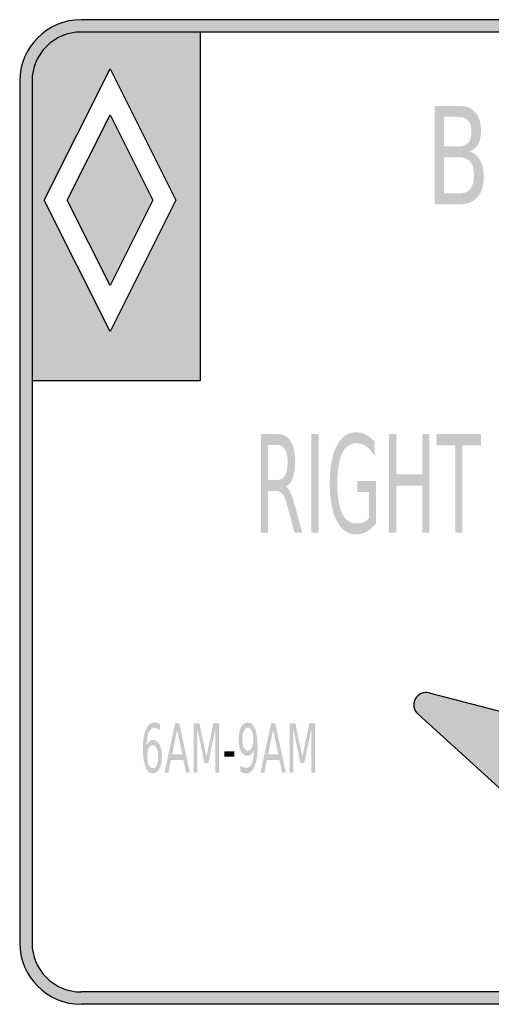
# Model space of a CAD drawing. Header units: inches. Extents: x -0.5 to 0.5, y -0.42 to 0.42.
# Tile 1 of 2: x -0.5 to -0.1, y -0.42 to 0.42. Entities that reach past the tile are written whole.
import ezdxf

# ---------------------------------------------------------------- set-up
doc = ezdxf.new("R2010")
doc.units = ezdxf.units.IN
doc.header["$MEASUREMENT"] = 0

msp = doc.modelspace()

# ---------------------------------------------------------------- hatches: boundary and pattern name
h = msp.add_hatch(color=7)
h.paths.add_polyline_path([(-0.46183, -0.41483), (-0.46817, -0.4125), (-0.47417, -0.4095), (-0.47967, -0.40583), (-0.48467, -0.40133), (-0.48917, -0.39633), (-0.49283, -0.39083), (-0.49583, -0.38483), (-0.49817, -0.3785), (-0.4995, -0.37167), (-0.5, -0.3645), (-0.5, 0.3645), (-0.4995, 0.37167), (-0.49817, 0.3785), (-0.49583, 0.38483), (-0.49283, 0.39083), (-0.48917, 0.39633), (-0.48467, 0.40133), (-0.47967, 0.40583), (-0.47417, 0.4095), (-0.46817, 0.4125), (-0.46183, 0.41483), (-0.455, 0.41617), (-0.448, 0.41667), (0.44783, 0.41667), (0.455, 0.41617), (0.46183, 0.41483), (0.46817, 0.4125), (0.47417, 0.4095), (0.47967, 0.40583), (0.48467, 0.40133), (0.48917, 0.39633), (0.49283, 0.39083), (0.49583, 0.38483), (0.49817, 0.3785), (0.4995, 0.37167), (0.5, 0.3645), (0.5, -0.3645), (0.4995, -0.37167), (0.49817, -0.3785), (0.49583, -0.38483), (0.49283, -0.39083), (0.48917, -0.39633), (0.48467, -0.40133), (0.47967, -0.40583), (0.47417, -0.4095), (0.46817, -0.4125), (0.46183, -0.41483), (0.455, -0.41617), (0.44783, -0.41667), (-0.448, -0.41667), (-0.455, -0.41617)])
h.paths.add_polyline_path([(-0.4895, -0.3645), (-0.48917, -0.37017), (-0.488, -0.37567), (-0.48633, -0.38083), (-0.48383, -0.38567), (-0.48083, -0.39), (-0.47733, -0.394), (-0.47333, -0.3975), (-0.469, -0.4005), (-0.46417, -0.403), (-0.459, -0.40467), (-0.4535, -0.40583), (-0.448, -0.40617), (0.44783, -0.40617), (0.4535, -0.40583), (0.459, -0.40467), (0.46417, -0.403), (0.469, -0.4005), (0.47333, -0.3975), (0.47733, -0.394), (0.48083, -0.39), (0.48383, -0.38567), (0.48633, -0.38083), (0.488, -0.37567), (0.48917, -0.37017), (0.4895, -0.3645), (0.4895, 0.3645), (0.48917, 0.37017), (0.488, 0.37567), (0.48633, 0.38083), (0.48383, 0.38567), (0.48083, 0.39), (0.47733, 0.394), (0.47333, 0.3975), (0.469, 0.4005), (0.46417, 0.403), (0.459, 0.40467), (0.4535, 0.40583), (0.44783, 0.40617), (-0.34717, 0.40617), (-0.34717, 0.11117), (-0.4895, 0.11117)], flags=0)
h.paths.add_polyline_path([(-0.47917, 0.26389), (-0.42361, 0.15278), (-0.36806, 0.26389), (-0.42361, 0.375)], flags=0)
h = msp.add_hatch(color=7)
h.paths.add_polyline_path([(-0.4895, 0.3645), (-0.48917, 0.37017), (-0.488, 0.37567), (-0.48633, 0.38083), (-0.48383, 0.38567), (-0.48083, 0.39), (-0.47733, 0.394), (-0.47333, 0.3975), (-0.469, 0.4005), (-0.46417, 0.403), (-0.459, 0.40467), (-0.4535, 0.40583), (-0.448, 0.40617), (-0.34717, 0.40617), (-0.34717, 0.11117), (-0.4895, 0.11117)])
h.paths.add_polyline_path([(-0.42365, 0.15286), (-0.42361, 0.15278), (-0.39564, 0.20872), (-0.368, 0.26383), (-0.38791, 0.30359), (-0.42361, 0.375), (-0.42364, 0.37494), (-0.42367, 0.375), (-0.46148, 0.29926), (-0.47917, 0.26389), (-0.47915, 0.26386), (-0.47917, 0.26383), (-0.42367, 0.15283)], flags=0)
h = msp.add_hatch(color=7)
edge = h.paths.add_edge_path()
edge.add_line((-0.14909, 0.34374), (-0.12881, 0.34374))
edge.add_spline(control_points=[(-0.12881, 0.34374), (-0.12274, 0.34374), (-0.11807, 0.34195), (-0.11479, 0.33838), (-0.11151, 0.33481), (-0.10987, 0.32973), (-0.10987, 0.32314), (-0.10987, 0.31805), (-0.11071, 0.31399), (-0.11239, 0.31098), (-0.11406, 0.30796), (-0.11653, 0.30608), (-0.1198, 0.30534)], knot_values=[0, 0, 0, 0, 1, 1, 1, 2, 2, 2, 3, 3, 3, 4, 4, 4, 4], degree=3, periodic=0)
edge.add_spline(control_points=[(-0.1198, 0.30534), (-0.11586, 0.30415), (-0.11282, 0.30166), (-0.11066, 0.29789), (-0.1085, 0.29411), (-0.10742, 0.28939), (-0.10742, 0.28374), (-0.10742, 0.2763), (-0.10921, 0.27055), (-0.11278, 0.26649), (-0.11635, 0.26244), (-0.12143, 0.26041), (-0.12802, 0.26041)], knot_values=[0, 0, 0, 0, 1, 1, 1, 2, 2, 2, 3, 3, 3, 4, 4, 4, 4], degree=3, periodic=0)
edge.add_line((-0.12802, 0.26041), (-0.14909, 0.26041))
edge.add_line((-0.14909, 0.26041), (-0.14909, 0.34374))
edge = h.paths.add_edge_path(flags=0)
edge.add_line((-0.14113, 0.3002), (-0.14113, 0.26967))
edge.add_line((-0.14113, 0.26967), (-0.12841, 0.26967))
edge.add_spline(control_points=[(-0.12841, 0.26967), (-0.12413, 0.26967), (-0.12096, 0.27093), (-0.1189, 0.27344), (-0.11685, 0.27595), (-0.11582, 0.27979), (-0.11582, 0.28497), (-0.11582, 0.29018), (-0.11685, 0.29402), (-0.1189, 0.29649), (-0.12096, 0.29897), (-0.12413, 0.3002), (-0.12841, 0.3002)], knot_values=[0, 0, 0, 0, 1, 1, 1, 2, 2, 2, 3, 3, 3, 4, 4, 4, 4], degree=3, periodic=0)
edge.add_line((-0.12841, 0.3002), (-0.14113, 0.3002))
edge = h.paths.add_edge_path(flags=0)
edge.add_line((-0.14113, 0.33447), (-0.14113, 0.30936))
edge.add_line((-0.14113, 0.30936), (-0.12937, 0.30936))
edge.add_spline(control_points=[(-0.12937, 0.30936), (-0.1255, 0.30936), (-0.1226, 0.31039), (-0.12069, 0.31246), (-0.11879, 0.31452), (-0.11783, 0.31767), (-0.11783, 0.32192), (-0.11783, 0.32612), (-0.11879, 0.32927), (-0.12069, 0.33135), (-0.1226, 0.33343), (-0.1255, 0.33447), (-0.12937, 0.33447)], knot_values=[0, 0, 0, 0, 1, 1, 1, 2, 2, 2, 3, 3, 3, 4, 4, 4, 4], degree=3, periodic=0)
edge.add_line((-0.12937, 0.33447), (-0.14113, 0.33447))
for points in [[(-0.42361, 0.19161), (-0.45975, 0.26389), (-0.42361, 0.33616), (-0.38746, 0.26389)], [(-0.3875, 0.26383), (-0.42365, 0.19169), (-0.45975, 0.26389), (-0.42364, 0.33611)], [(-0.25326, 0.06596), (-0.24719, 0.06596), (-0.24719, -0.01737), (-0.25326, -0.01737), (-0.25326, 0.06596)], [(-0.18756, 0.06596), (-0.1815, 0.06596), (-0.1815, 0.0318), (-0.1595, 0.0318), (-0.1595, 0.06596), (-0.15343, 0.06596), (-0.15343, -0.01737), (-0.1595, -0.01737), (-0.1595, 0.02232), (-0.1815, 0.02232), (-0.1815, -0.01737), (-0.18756, -0.01737), (-0.18756, 0.06596)], [(-0.14753, 0.06596), (-0.10967, 0.06596), (-0.10967, 0.05648), (-0.12557, 0.05648), (-0.12557, -0.01737), (-0.13163, -0.01737), (-0.13163, 0.05648), (-0.14753, 0.05648), (-0.14753, 0.06596)], [(0, -0.3195), (0.16333, -0.17083), (0.16483, -0.16917), (0.16583, -0.16717), (0.1665, -0.165), (0.16667, -0.16267), (0.16633, -0.16033), (0.1655, -0.15817), (0.164, -0.15633), (0.16233, -0.15483), (0.1605, -0.15367), (0.15833, -0.153), (0.156, -0.15283), (0.15367, -0.15317), (0.03383, -0.184), (0.03383, -0.09033), (-0.03383, -0.09033), (-0.03383, -0.184), (-0.15367, -0.15317), (-0.156, -0.15283), (-0.15817, -0.153), (-0.16033, -0.15367), (-0.16233, -0.15483), (-0.164, -0.15633), (-0.16533, -0.15817), (-0.16633, -0.16033), (-0.16667, -0.16267), (-0.1665, -0.165), (-0.16583, -0.16717), (-0.16483, -0.16917), (-0.16333, -0.17083), (0, -0.3195)], [(-0.35274, -0.17882), (-0.34804, -0.17882), (-0.3421, -0.20718), (-0.33614, -0.17882), (-0.33145, -0.17882), (-0.33145, -0.22049), (-0.33452, -0.22049), (-0.33452, -0.1839), (-0.34053, -0.21248), (-0.34368, -0.21248), (-0.34969, -0.1839), (-0.34969, -0.22049), (-0.35274, -0.22049), (-0.35274, -0.17882)], [(-0.27155, -0.17882), (-0.26686, -0.17882), (-0.26092, -0.20718), (-0.25496, -0.17882), (-0.25026, -0.17882), (-0.25026, -0.22049), (-0.25333, -0.22049), (-0.25333, -0.1839), (-0.25934, -0.21248), (-0.26249, -0.21248), (-0.2685, -0.1839), (-0.2685, -0.22049), (-0.27155, -0.22049), (-0.27155, -0.17882)], [(-0.32677, -0.20254), (-0.31837, -0.20254), (-0.31837, -0.20712), (-0.32677, -0.20712), (-0.32677, -0.20254)]]:
    msp.add_hatch(color=7).paths.add_polyline_path(points)
h = msp.add_hatch(color=7)
edge = h.paths.add_edge_path()
edge.add_line((-0.20463, -0.00548), (-0.20463, 0.0169))
edge.add_line((-0.20463, 0.0169), (-0.21453, 0.0169))
edge.add_line((-0.21453, 0.0169), (-0.21453, 0.02617))
edge.add_line((-0.21453, 0.02617), (-0.19863, 0.02617))
edge.add_line((-0.19863, 0.02617), (-0.19863, -0.00961))
edge.add_spline(control_points=[(-0.19863, -0.00961), (-0.20096, -0.0127), (-0.20354, -0.01503), (-0.20636, -0.01662), (-0.20918, -0.0182), (-0.21219, -0.01899), (-0.21539, -0.01899), (-0.22239, -0.01899), (-0.22787, -0.01518), (-0.23181, -0.00757), (-0.23575, 0.00004), (-0.23773, 0.01063), (-0.23773, 0.02421), (-0.23773, 0.03783), (-0.23575, 0.04845), (-0.23181, 0.05606), (-0.22787, 0.06367), (-0.22239, 0.06747), (-0.21539, 0.06747), (-0.21248, 0.06747), (-0.20971, 0.0668), (-0.20708, 0.06546), (-0.20444, 0.06412), (-0.20202, 0.06215), (-0.1998, 0.05955)], knot_values=[0, 0, 0, 0, 1, 1, 1, 2, 2, 2, 3, 3, 3, 4, 4, 4, 5, 5, 5, 6, 6, 6, 7, 7, 7, 8, 8, 8, 8], degree=3, periodic=0)
edge.add_line((-0.1998, 0.05955), (-0.1998, 0.04754))
edge.add_spline(control_points=[(-0.1998, 0.04754), (-0.20204, 0.05108), (-0.20442, 0.05374), (-0.20694, 0.05553), (-0.20947, 0.05731), (-0.21212, 0.05821), (-0.21489, 0.05821), (-0.22036, 0.05821), (-0.22447, 0.05536), (-0.22723, 0.04967), (-0.22998, 0.04397), (-0.23136, 0.03549), (-0.23136, 0.02421), (-0.23136, 0.01298), (-0.22998, 0.00451), (-0.22723, -0.00118), (-0.22447, -0.00688), (-0.22036, -0.00972), (-0.21489, -0.00972), (-0.21274, -0.00972), (-0.21082, -0.00938), (-0.20914, -0.00869), (-0.20747, -0.008), (-0.20596, -0.00693), (-0.20463, -0.00548)], knot_values=[0, 0, 0, 0, 1, 1, 1, 2, 2, 2, 3, 3, 3, 4, 4, 4, 5, 5, 5, 6, 6, 6, 7, 7, 7, 8, 8, 8, 8], degree=3, periodic=0)
h = msp.add_hatch(color=7)
edge = h.paths.add_edge_path()
edge.add_spline(control_points=[(-0.27469, 0.0217), (-0.27338, 0.02088), (-0.27211, 0.01913), (-0.27089, 0.01646), (-0.26967, 0.01378), (-0.26844, 0.01009), (-0.26719, 0.0054)], knot_values=[0, 0, 0, 0, 1, 1, 1, 2, 2, 2, 2], degree=3, periodic=0)
edge.add_line((-0.26719, 0.0054), (-0.26102, -0.01737))
edge.add_line((-0.26102, -0.01737), (-0.26756, -0.01737))
edge.add_line((-0.26756, -0.01737), (-0.27329, 0.00401))
edge.add_spline(control_points=[(-0.27329, 0.00401), (-0.27476, 0.00959), (-0.27618, 0.01329), (-0.27757, 0.01512), (-0.27896, 0.01694), (-0.28086, 0.01785), (-0.28326, 0.01785)], knot_values=[0, 0, 0, 0, 1, 1, 1, 2, 2, 2, 2], degree=3, periodic=0)
edge.add_line((-0.28326, 0.01785), (-0.28986, 0.01785))
edge.add_line((-0.28986, 0.01785), (-0.28986, -0.01737))
edge.add_line((-0.28986, -0.01737), (-0.29592, -0.01737))
edge.add_line((-0.29592, -0.01737), (-0.29592, 0.06596))
edge.add_line((-0.29592, 0.06596), (-0.28226, 0.06596))
edge.add_spline(control_points=[(-0.28226, 0.06596), (-0.27712, 0.06596), (-0.2733, 0.06397), (-0.27079, 0.05999), (-0.26828, 0.05601), (-0.26702, 0.05), (-0.26702, 0.04196), (-0.26702, 0.03672), (-0.26767, 0.03236), (-0.26897, 0.0289), (-0.27027, 0.02544), (-0.27218, 0.02304), (-0.27469, 0.0217)], knot_values=[0, 0, 0, 0, 1, 1, 1, 2, 2, 2, 3, 3, 3, 4, 4, 4, 4], degree=3, periodic=0)
edge = h.paths.add_edge_path(flags=0)
edge.add_line((-0.28986, 0.0567), (-0.28986, 0.02712))
edge.add_line((-0.28986, 0.02712), (-0.28226, 0.02712))
edge.add_spline(control_points=[(-0.28226, 0.02712), (-0.27932, 0.02712), (-0.27711, 0.02837), (-0.27562, 0.03088), (-0.27413, 0.0334), (-0.27339, 0.03709), (-0.27339, 0.04196), (-0.27339, 0.04684), (-0.27413, 0.05051), (-0.27562, 0.05299), (-0.27711, 0.05546), (-0.27932, 0.0567), (-0.28226, 0.0567)], knot_values=[0, 0, 0, 0, 1, 1, 1, 2, 2, 2, 3, 3, 3, 4, 4, 4, 4], degree=3, periodic=0)
edge.add_line((-0.28226, 0.0567), (-0.28986, 0.0567))
h = msp.add_hatch(color=7)
edge = h.paths.add_edge_path()
edge.add_line((-0.38121, -0.17974), (-0.38121, -0.18488))
edge.add_spline(control_points=[(-0.38121, -0.18488), (-0.382, -0.18421), (-0.3828, -0.1837), (-0.3836, -0.18334), (-0.38441, -0.18299), (-0.38521, -0.18281), (-0.38599, -0.18281), (-0.38807, -0.18281), (-0.38966, -0.18407), (-0.39076, -0.18658), (-0.39186, -0.18909), (-0.39248, -0.19289), (-0.39263, -0.19797)], knot_values=[0, 0, 0, 0, 1, 1, 1, 2, 2, 2, 3, 3, 3, 4, 4, 4, 4], degree=3, periodic=0)
edge.add_spline(control_points=[(-0.39263, -0.19797), (-0.39202, -0.19635), (-0.39125, -0.19511), (-0.39033, -0.19424), (-0.3894, -0.19338), (-0.38839, -0.19294), (-0.38728, -0.19294), (-0.38493, -0.19294), (-0.38308, -0.19421), (-0.38173, -0.19675), (-0.38037, -0.19929), (-0.37969, -0.20275), (-0.37969, -0.20712), (-0.37969, -0.2114), (-0.3804, -0.21483), (-0.38181, -0.21742), (-0.38323, -0.22001), (-0.38511, -0.2213), (-0.38747, -0.2213), (-0.39016, -0.2213), (-0.39221, -0.21945), (-0.39363, -0.21576), (-0.39505, -0.21207), (-0.39576, -0.20671), (-0.39576, -0.1997), (-0.39576, -0.19311), (-0.39489, -0.18786), (-0.39315, -0.18394), (-0.3914, -0.18003), (-0.38906, -0.17807), (-0.38612, -0.17807), (-0.38533, -0.17807), (-0.38453, -0.17821), (-0.38373, -0.17849), (-0.38292, -0.17877), (-0.38208, -0.17919), (-0.38121, -0.17974)], knot_values=[0, 0, 0, 0, 1, 1, 1, 2, 2, 2, 3, 3, 3, 4, 4, 4, 5, 5, 5, 6, 6, 6, 7, 7, 7, 8, 8, 8, 9, 9, 9, 10, 10, 10, 11, 11, 11, 12, 12, 12, 12], degree=3, periodic=0)
edge = h.paths.add_edge_path(flags=0)
edge.add_spline(control_points=[(-0.38747, -0.19741), (-0.38888, -0.19741), (-0.38999, -0.19827), (-0.39082, -0.2), (-0.39164, -0.20174), (-0.39206, -0.20411), (-0.39206, -0.20712), (-0.39206, -0.21012), (-0.39164, -0.21248), (-0.39082, -0.21422), (-0.38999, -0.21596), (-0.38888, -0.21683), (-0.38747, -0.21683), (-0.38605, -0.21683), (-0.38492, -0.21596), (-0.3841, -0.21422), (-0.38327, -0.21248), (-0.38286, -0.21012), (-0.38286, -0.20712), (-0.38286, -0.20411), (-0.38327, -0.20174), (-0.3841, -0.2), (-0.38492, -0.19827), (-0.38605, -0.19741), (-0.38747, -0.19741)], knot_values=[0, 0, 0, 0, 1, 1, 1, 2, 2, 2, 3, 3, 3, 4, 4, 4, 5, 5, 5, 6, 6, 6, 7, 7, 7, 8, 8, 8, 8], degree=3, periodic=0)
h = msp.add_hatch(color=7)
h.paths.add_polyline_path([(-0.36857, -0.17882), (-0.36498, -0.17882), (-0.35612, -0.22049), (-0.35939, -0.22049), (-0.36152, -0.2098), (-0.37202, -0.2098), (-0.37413, -0.22049), (-0.37746, -0.22049), (-0.36857, -0.17882)])
h.paths.add_polyline_path([(-0.36679, -0.18438), (-0.37106, -0.20511), (-0.36249, -0.20511), (-0.36679, -0.18438)], flags=0)
h = msp.add_hatch(color=7)
edge = h.paths.add_edge_path()
edge.add_line((-0.31331, -0.21962), (-0.31331, -0.21449))
edge.add_spline(control_points=[(-0.31331, -0.21449), (-0.31252, -0.21516), (-0.31171, -0.21567), (-0.31091, -0.21602), (-0.3101, -0.21638), (-0.3093, -0.21655), (-0.30852, -0.21655), (-0.30644, -0.21655), (-0.30485, -0.2153), (-0.30375, -0.2128), (-0.30266, -0.2103), (-0.30203, -0.2065), (-0.30188, -0.2014)], knot_values=[0, 0, 0, 0, 1, 1, 1, 2, 2, 2, 3, 3, 3, 4, 4, 4, 4], degree=3, periodic=0)
edge.add_spline(control_points=[(-0.30188, -0.2014), (-0.30248, -0.203), (-0.30324, -0.20423), (-0.30417, -0.20508), (-0.30509, -0.20594), (-0.30611, -0.20637), (-0.30723, -0.20637), (-0.30957, -0.20637), (-0.31141, -0.20511), (-0.31277, -0.20259), (-0.31413, -0.20007), (-0.3148, -0.19662), (-0.3148, -0.19225), (-0.3148, -0.18797), (-0.3141, -0.18453), (-0.31268, -0.18195), (-0.31127, -0.17936), (-0.30939, -0.17807), (-0.30704, -0.17807), (-0.30435, -0.17807), (-0.3023, -0.17992), (-0.30088, -0.18361), (-0.29946, -0.1873), (-0.29875, -0.19267), (-0.29875, -0.1997), (-0.29875, -0.20627), (-0.29962, -0.21151), (-0.30135, -0.21542), (-0.30309, -0.21934), (-0.30543, -0.2213), (-0.30838, -0.2213), (-0.30917, -0.2213), (-0.30998, -0.22116), (-0.31078, -0.22088), (-0.31159, -0.2206), (-0.31244, -0.22018), (-0.31331, -0.21962)], knot_values=[0, 0, 0, 0, 1, 1, 1, 2, 2, 2, 3, 3, 3, 4, 4, 4, 5, 5, 5, 6, 6, 6, 7, 7, 7, 8, 8, 8, 9, 9, 9, 10, 10, 10, 11, 11, 11, 12, 12, 12, 12], degree=3, periodic=0)
edge = h.paths.add_edge_path(flags=0)
edge.add_spline(control_points=[(-0.30704, -0.20196), (-0.30562, -0.20196), (-0.3045, -0.20109), (-0.30367, -0.19936), (-0.30285, -0.19763), (-0.30244, -0.19526), (-0.30244, -0.19225), (-0.30244, -0.18925), (-0.30285, -0.18688), (-0.30367, -0.18514), (-0.3045, -0.1834), (-0.30562, -0.18253), (-0.30704, -0.18253), (-0.30845, -0.18253), (-0.30957, -0.1834), (-0.3104, -0.18514), (-0.31122, -0.18688), (-0.31163, -0.18925), (-0.31163, -0.19225), (-0.31163, -0.19526), (-0.31122, -0.19763), (-0.3104, -0.19936), (-0.30957, -0.20109), (-0.30845, -0.20196), (-0.30704, -0.20196)], knot_values=[0, 0, 0, 0, 1, 1, 1, 2, 2, 2, 3, 3, 3, 4, 4, 4, 5, 5, 5, 6, 6, 6, 7, 7, 7, 8, 8, 8, 8], degree=3, periodic=0)
h = msp.add_hatch(color=7)
h.paths.add_polyline_path([(-0.28738, -0.17882), (-0.2838, -0.17882), (-0.27493, -0.22049), (-0.2782, -0.22049), (-0.28033, -0.2098), (-0.29083, -0.2098), (-0.29294, -0.22049), (-0.29627, -0.22049), (-0.28738, -0.17882)])
h.paths.add_polyline_path([(-0.2856, -0.18438), (-0.28988, -0.20511), (-0.2813, -0.20511), (-0.2856, -0.18438)], flags=0)

# ---------------------------------------------------------------- linework, layer by layer
at = {"color": 7}
for p, q in [((0.44791, 0.41666), (-0.44792, 0.41666)), ((0.44791, 0.40623), (-0.44792, 0.40623)), ((-0.34722, 0.40623), (-0.34722, 0.11111)), ((-0.47917, 0.26389), (-0.42361, 0.375)), ((-0.42361, 0.375), (-0.36806, 0.26389)), ((-0.5, 0.36458), (-0.5, -0.36458)), ((-0.48956, 0.36458), (-0.48956, -0.36458)), ((-0.45975, 0.26389), (-0.42361, 0.33616)), ((-0.42361, 0.33616), (-0.38746, 0.26389)), ((-0.42361, 0.15278), (-0.47917, 0.26389)), ((-0.42361, 0.19161), (-0.45975, 0.26389)), ((-0.36806, 0.26389), (-0.42361, 0.15278)), ((-0.38746, 0.26389), (-0.42361, 0.19161)), ((-0.34722, 0.11111), (-0.48956, 0.11111)), ((-0.15364, -0.15311), (-0.03385, -0.18403)), ((-0.16325, -0.17089), (0, -0.31944)), ((0.44791, -0.40622), (-0.44792, -0.40622)), ((0.44791, -0.41667), (-0.44792, -0.41667))]:
    msp.add_line(p, q, dxfattribs=at)
for points in [[(-0.44791, 0.41667), (-0.47668, 0.41667), (-0.49999, 0.39335), (-0.49999, 0.36458)], [(-0.44791, 0.40623), (-0.47091, 0.40623), (-0.48956, 0.38758), (-0.48956, 0.36458)], [(-0.49999, -0.36458), (-0.49999, -0.39334), (-0.47668, -0.41666), (-0.44791, -0.41666)], [(-0.48956, -0.36458), (-0.48956, -0.38758), (-0.47091, -0.40623), (-0.44791, -0.40623)]]:
    msp.add_open_spline(points, degree=3, dxfattribs=at)
msp.add_open_spline([(-0.15364, -0.15311), (-0.15828, -0.15191), (-0.16313, -0.15403), (-0.16541, -0.15824), (-0.16769, -0.16245), (-0.1668, -0.16767), (-0.16326, -0.1709)], degree=3, knots=[0, 0, 0, 0, 1, 1, 1, 2, 2, 2, 2], dxfattribs=at)

doc.saveas('drawing.dxf')
